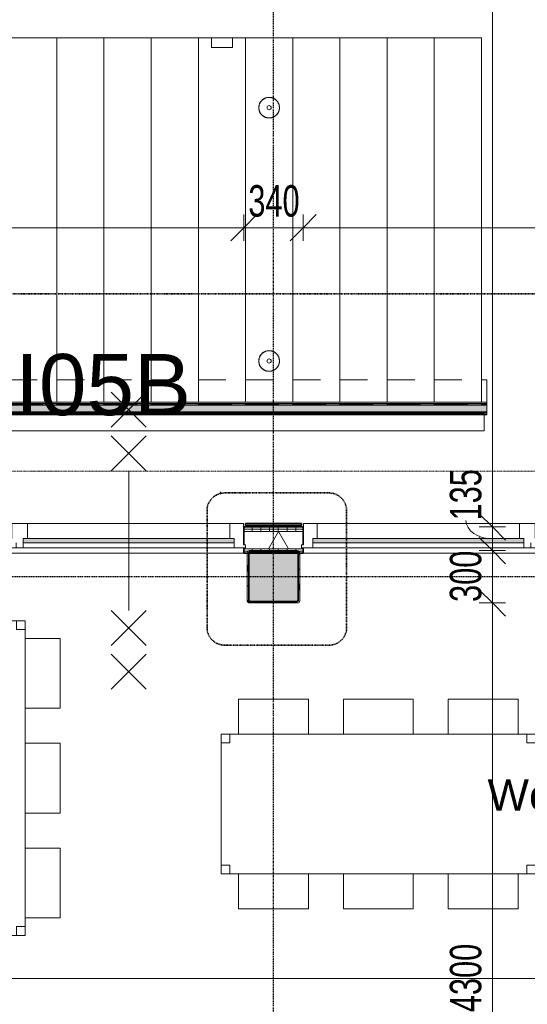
# Model space of a CAD drawing. Header units: millimetres. Extents: x -80560 to 110805, y -11020 to 52719.
# Tile 98 of 182: x 60443 to 63347, y 20153 to 25789. Entities that reach past the tile are written whole.
import ezdxf

# ---------------------------------------------------------------- set-up
doc = ezdxf.new("R2010")
doc.units = ezdxf.units.MM
for name, pattern in [('CENTER2', [20, 8, -4, 4, -4]), ('DASHDOT2', [8, 4, -2, 0, -2]), ('DASHED2', [6, 4, -2]), ('DASHED2-1', [3, 2, -1])]:
    doc.linetypes.add(name, pattern=pattern)
for name, color, linetype, lineweight in [('A-ANNO-DIMS', 211, 'Continuous', 9), ('A-ANNO-DIMS-100', 211, 'Continuous', 9), ('A-ANNO-NOTE', 131, 'Continuous', 18), ('A-ANNO-SYMB', 150, 'Continuous', 9), ('A-AREA', 32, 'DASHED2', 18), ('A-AREA-IDEN', 2, 'Continuous', 9), ('A-DETL-GENF', 92, 'Continuous', 18), ('A-DETL-MBND', 5, 'Continuous', 18), ('A-DOOR', 31, 'Continuous', 18), ('A-FLOR-HRAL', 11, 'Continuous', 18), ('A-GLAZ', 151, 'Continuous', 18), ('A-WALL', 113, 'Continuous', 35), ('A-WALL-PATT', 111, 'Continuous', 35), ('G-ANNO-SYMB', 111, 'Continuous', 9), ('I-FURN', 30, 'Continuous', 18), ('I-WALL', 2, 'Continuous', 18), ('S-COLS', 52, 'Continuous', 18), ('S-GRID', 1, 'Continuous', 9)]:
    doc.layers.add(name, color=color, linetype=linetype, lineweight=lineweight)
doc.styles.add('Arial', font='arial.ttf', dxfattribs={"height": 180})
doc.styles.add('Arial_4', font='arial.ttf', dxfattribs={"height": 350})
doc.styles.add('Arial_6', font='arial.ttf', dxfattribs={"width": 0.7, "height": 180})
doc.dimstyles.new('n3o_1_8_1', dxfattribs={"dimscale": 304.8, "dimtxt": 183.646692, "dimasz": 0.492126, "dimexe": 0.246063, "dimexo": 0.0625, "dimgap": 0.032808, "dimtad": 1, "dimdec": 0, "dimdsep": 46, "dimtxsty": 'Arial_6', "dimblk1": 'OBLIQUE', "dimblk2": 'OBLIQUE', "dimsah": 1, "dimcen": 0.09, "dimdle": 0.246063, "dimazin": 0, "dimtfac": 1, "dimtdec": 4, "dimtix": 1, "dimtmove": 1, "dimatfit": 3, "dimfxl": 0.246063, "dimfxlon": 1, "dimtvp": 1, "dimtolj": 1, "dimtzin": 0, "dimarcsym": 2})
doc.dimstyles.new('n3o_1_8_3', dxfattribs={"dimscale": 304.8, "dimtxt": 183.646692, "dimasz": 0.492126, "dimexe": 0.246063, "dimexo": 0.0625, "dimgap": 0.032808, "dimtad": 1, "dimdec": 0, "dimdsep": 46, "dimtxsty": 'Arial_6', "dimblk1": 'OBLIQUE', "dimblk2": 'OBLIQUE', "dimsah": 1, "dimcen": 0.09, "dimdle": 0.246063, "dimazin": 0, "dimtfac": 1, "dimtdec": 4, "dimtix": 1, "dimtmove": 0, "dimatfit": 3, "dimfxl": 0.246063, "dimfxlon": 1, "dimtvp": 1, "dimtolj": 1, "dimtzin": 0, "dimarcsym": 2})
pattern_1 = [(270, (62122.32, 22885), (50, 1e-13), [])]

# ---------------------------------------------------------------- blocks, each defined once
blk = doc.blocks.new('19112_SW_LeonardoCollege_R2020_rvt-1-DO_02 tweede verdieping')
at = {"layer": 'S-COLS', "lineweight": 5}
h = blk.add_hatch(dxfattribs=at)
h.set_pattern_fill('FP_164', color=256, style=0, pattern_type=2)
h.set_pattern_definition([(45, (0, 0), (-99.99975, 99.99975), []), (45, (85, 0), (-99.99975, 99.99975), []), (45, (90, 0), (-99.99975, 99.99975), []), (45, (95, 0), (-99.99975, 99.99975), []), (45, (100, 0), (-99.99975, 99.99975), []), (45, (105, 0), (-99.99975, 99.99975), []), (45, (110, 0), (-99.99975, 99.99975), []), (45, (115, 0), (-99.99975, 99.99975), [])])
h.paths.add_polyline_path([(37138, 22450), (37146.5, 22453.5), (37150, 22462), (37150, 22738), (37146.5, 22746.5), (37138, 22750), (36862, 22750), (36853.5, 22746.5), (36850, 22738), (36850, 22462), (36853.5, 22453.5), (36862, 22450), (36957.4, 22450)], flags=0)
h.paths.add_polyline_path([(37134, 22458), (36866, 22458), (36860.3, 22460.3), (36858, 22466), (36858, 22734), (36860.3, 22739.7), (36866, 22742), (37134, 22742), (37139.7, 22739.7), (37142, 22734), (37142, 22466), (37139.7, 22460.3)], flags=0)
blk.add_hatch(color=256, dxfattribs=at).paths.add_polyline_path([(36957.4, 22458), (37134, 22458), (37139.7, 22460.3), (37142, 22466), (37142, 22734), (37139.7, 22739.7), (37134, 22742), (36866, 22742), (36860.3, 22739.7), (36858, 22734), (36858, 22466), (36860.3, 22460.3), (36866, 22458)], flags=0)
at = {"layer": 'S-COLS'}
for p, q in [((36850, 22738), (36850, 22462)), ((36858, 22466), (36858, 22734)), ((37138, 22750), (36862, 22750)), ((36866, 22742), (37134, 22742)), ((37142, 22734), (37142, 22466)), ((37150, 22462), (37150, 22738)), ((36862, 22450), (37138, 22450)), ((37134, 22458), (36866, 22458))]:
    blk.add_line(p, q, dxfattribs=at)
at = {"layer": 'S-COLS', "lineweight": 35}
for p, q in [((36858, 22734), (36858, 22466)), ((37134, 22742), (36866, 22742)), ((37142, 22466), (37142, 22734)), ((36866, 22458), (37134, 22458))]:
    blk.add_line(p, q, dxfattribs=at)
at = {"layer": 'S-COLS'}
for centre, radius, start, end in [((36862, 22738), 12, 90, 180), ((36866, 22734), 8, 90, 180), ((37134, 22734), 8, 0, 90), ((37138, 22738), 12, 0, 90), ((36862, 22462), 12, 180, 270), ((36866, 22466), 8, 180, 270), ((37134, 22466), 8, 270, 0), ((37138, 22462), 12, 270, 0)]:
    blk.add_arc(centre, radius, start, end, dxfattribs=at)
at = {"layer": 'S-COLS', "lineweight": 35}
for centre, start, end in [((36866, 22734), 90, 180), ((37134, 22734), 0, 90), ((36866, 22466), 180, 270), ((37134, 22466), 270, 0)]:
    blk.add_arc(centre, 8, start, end, dxfattribs=at)
blk = doc.blocks.new('95251-Leonardo College Leiden_rvt-1-DO_02 tweede verdieping')
at = {"layer": 'A-DETL-MBND', "color": 191, "lineweight": 9}
for p, q in [((35490, 25685), (35750, 25685)), ((35750, 25685), (35760, 25685)), ((35760, 23598), (35760, 25685)), ((35760, 25685), (36020, 25685)), ((36020, 25685), (36030, 25685)), ((36030, 23598), (36030, 25685)), ((36030, 25685), (36290, 25685)), ((36290, 25685), (36300, 25685)), ((36300, 23598), (36300, 25685)), ((36300, 25685), (36560, 25685)), ((36560, 25685), (36570, 25685)), ((36570, 23598), (36570, 25685)), ((36570, 25685), (36645, 25685)), ((36645, 25685), (36765, 25685)), ((36645, 25630), (36645, 25685)), ((36765, 25685), (36830, 25685)), ((36765, 25685), (36765, 25630)), ((36830, 25685), (36840, 25685)), ((36840, 23598), (36840, 25685)), ((36840, 25685), (37100, 25685)), ((37100, 25685), (37110, 25685)), ((37110, 23598), (37110, 25685)), ((37110, 25685), (37370, 25685)), ((37370, 25685), (37380, 25685)), ((37380, 23598), (37380, 25685)), ((37380, 25685), (37640, 25685)), ((37640, 25685), (37650, 25685)), ((37650, 23598), (37650, 25685)), ((37650, 25685), (37910, 25685)), ((37910, 25685), (37920, 25685)), ((37920, 23598), (37920, 25685)), ((37920, 25685), (38180, 25685)), ((38180, 25685), (38190, 25685)), ((38190, 23598), (38190, 25685)), ((36765, 25630), (36645, 25630)), ((35760, 23584), (35760, 23590.3)), ((36030, 23584), (36030, 23590.3)), ((36300, 23584), (36300, 23590.3)), ((36570, 23584), (36570, 23590.3)), ((36840, 23584), (36840, 23590.3)), ((37110, 23584), (37110, 23590.3)), ((37380, 23584), (37380, 23590.3)), ((37650, 23584), (37650, 23590.3)), ((37920, 23584.3), (37920, 23590.3)), ((38190, 23584.5), (38190, 23590.3)), ((38205, 23535), (33107, 23535)), ((35648.1, 23540.3), (35674.2, 23539.5)), ((35681.7, 23539.3), (35750, 23537.2)), ((35760, 23537.4), (35760, 23542)), ((35918.1, 23540.3), (35944.2, 23539.5)), ((35951.7, 23539.3), (36020, 23537.2)), ((36030, 23537.4), (36030, 23542)), ((36188.1, 23540.3), (36214.2, 23539.5)), ((36221.7, 23539.3), (36290, 23537.2)), ((36300, 23537.4), (36300, 23542)), ((36458.1, 23540.3), (36484.2, 23539.5)), ((36491.7, 23539.3), (36560, 23537.2)), ((36570, 23537.4), (36570, 23542)), ((36728.1, 23540.3), (36754.2, 23539.5)), ((36761.7, 23539.3), (36830, 23537.2)), ((36840, 23537.4), (36840, 23542)), ((36998.1, 23540.3), (37024.2, 23539.5)), ((37031.7, 23539.3), (37100, 23537.2)), ((37110, 23537.4), (37110, 23542)), ((37268.1, 23540.3), (37294.2, 23539.5)), ((37301.7, 23539.3), (37370, 23537.2)), ((37380, 23537.4), (37380, 23542)), ((37538.1, 23540.3), (37564.2, 23539.5)), ((37571.7, 23539.3), (37640, 23537.2)), ((37650, 23537.4), (37650, 23542)), ((37808.1, 23540.3), (37834.2, 23539.5)), ((37841.7, 23539.3), (37910, 23537.2)), ((37920, 23537.4), (37920, 23541.7)), ((38078.1, 23540.3), (38104.2, 23539.5)), ((38111.7, 23539.3), (38142.8, 23538.3)), ((38142.8, 23538.3), (38205, 23535)), ((38190, 23535.8), (38190, 23541.5)), ((38205, 23533.5), (38205, 23535)), ((38205, 23435), (38205, 23528)), ((38205, 23435), (33107, 23435))]:
    blk.add_line(p, q, dxfattribs=at)
at = {"layer": 'A-DETL-MBND', "color": 191, "lineweight": 9, "flags": 128}
for points in [[(36975, 25344), (36972.6, 25344), (36970.3, 25343.8), (36967.9, 25343.6), (36965.6, 25343.2), (36963.3, 25342.8), (36961, 25342.3), (36958.7, 25341.7), (36956.4, 25341), (36954.2, 25340.2), (36952, 25339.3), (36949.9, 25338.4), (36947.8, 25337.3), (36945.7, 25336.2), (36943.7, 25335), (36941.7, 25333.7), (36939.8, 25332.3), (36937.9, 25330.9), (36936.1, 25329.4), (36934.4, 25327.8), (36932.7, 25326.1), (36931.1, 25324.4), (36929.5, 25322.6), (36928.1, 25320.7), (36926.7, 25318.8), (36925.4, 25316.9), (36924.1, 25314.9), (36923, 25312.8), (36921.9, 25310.7), (36920.9, 25308.6), (36920, 25306.4), (36919.2, 25304.2), (36918.5, 25301.9), (36917.8, 25299.6), (36917.3, 25297.3), (36916.9, 25295), (36916.5, 25292.7), (36916.2, 25290.3), (36916.1, 25288), (36916, 25285.6), (36916, 25283.3), (36916.1, 25280.9), (36916.4, 25278.6), (36916.7, 25276.2), (36917.1, 25273.9), (36917.5, 25271.6), (36918.1, 25269.3), (36918.8, 25267), (36919.6, 25264.8), (36920.4, 25262.6), (36921.4, 25260.4), (36922.4, 25258.3), (36923.5, 25256.2), (36924.7, 25254.2), (36925.9, 25252.2), (36927.3, 25250.3), (36928.7, 25248.4), (36930.2, 25246.6), (36931.8, 25244.8), (36933.4, 25243.1), (36935.1, 25241.5), (36936.9, 25239.9), (36938.8, 25238.4), (36940.6, 25237), (36942.6, 25235.7), (36944.6, 25234.4), (36946.6, 25233.3), (36948.7, 25232.2), (36950.9, 25231.2), (36953, 25230.2), (36955.2, 25229.4), (36957.5, 25228.7), (36959.7, 25228), (36962, 25227.4), (36964.3, 25227), (36966.7, 25226.6), (36969, 25226.3), (36971.4, 25226.1), (36973.7, 25226), (36975, 25226)], [(36975, 25226), (36977.4, 25226), (36979.7, 25226.2), (36982.1, 25226.4), (36984.4, 25226.8), (36986.7, 25227.2), (36989, 25227.7), (36991.3, 25228.3), (36993.6, 25229), (36995.8, 25229.8), (36998, 25230.7), (37000.1, 25231.6), (37002.2, 25232.7), (37004.3, 25233.8), (37006.3, 25235), (37008.3, 25236.3), (37010.2, 25237.7), (37012.1, 25239.1), (37013.9, 25240.6), (37015.6, 25242.2), (37017.3, 25243.9), (37018.9, 25245.6), (37020.5, 25247.4), (37021.9, 25249.3), (37023.3, 25251.2), (37024.6, 25253.1), (37025.9, 25255.1), (37027, 25257.2), (37028.1, 25259.3), (37029.1, 25261.4), (37030, 25263.6), (37030.8, 25265.8), (37031.5, 25268.1), (37032.2, 25270.4), (37032.7, 25272.7), (37033.1, 25275), (37033.5, 25277.3), (37033.8, 25279.7), (37033.9, 25282), (37034, 25284.4), (37034, 25286.7), (37033.9, 25289.1), (37033.6, 25291.4), (37033.3, 25293.8), (37032.9, 25296.1), (37032.5, 25298.4), (37031.9, 25300.7), (37031.2, 25303), (37030.4, 25305.2), (37029.6, 25307.4), (37028.6, 25309.6), (37027.6, 25311.7), (37026.5, 25313.8), (37025.3, 25315.8), (37024.1, 25317.8), (37022.7, 25319.7), (37021.3, 25321.6), (37019.8, 25323.4), (37018.2, 25325.2), (37016.6, 25326.9), (37014.9, 25328.5), (37013.1, 25330.1), (37011.2, 25331.6), (37009.4, 25333), (37007.4, 25334.3), (37005.4, 25335.6), (37003.4, 25336.7), (37001.3, 25337.8), (36999.1, 25338.8), (36997, 25339.8), (36994.8, 25340.6), (36992.5, 25341.3), (36990.3, 25342), (36988, 25342.6), (36985.7, 25343), (36983.3, 25343.4), (36981, 25343.7), (36978.6, 25343.9), (36976.3, 25344), (36975, 25344)], [(36975, 23894), (36972.6, 23894), (36970.3, 23893.8), (36967.9, 23893.6), (36965.6, 23893.2), (36963.3, 23892.8), (36961, 23892.3), (36958.7, 23891.7), (36956.4, 23891), (36954.2, 23890.2), (36952, 23889.3), (36949.9, 23888.4), (36947.8, 23887.3), (36945.7, 23886.2), (36943.7, 23885), (36941.7, 23883.7), (36939.8, 23882.3), (36937.9, 23880.9), (36936.1, 23879.4), (36934.4, 23877.8), (36932.7, 23876.1), (36931.1, 23874.4), (36929.5, 23872.6), (36928.1, 23870.7), (36926.7, 23868.8), (36925.4, 23866.9), (36924.1, 23864.9), (36923, 23862.8), (36921.9, 23860.7), (36920.9, 23858.6), (36920, 23856.4), (36919.2, 23854.2), (36918.5, 23851.9), (36917.8, 23849.6), (36917.3, 23847.3), (36916.9, 23845), (36916.5, 23842.7), (36916.2, 23840.3), (36916.1, 23838), (36916, 23835.6), (36916, 23833.3), (36916.1, 23830.9), (36916.4, 23828.6), (36916.7, 23826.2), (36917.1, 23823.9), (36917.5, 23821.6), (36918.1, 23819.3), (36918.8, 23817), (36919.6, 23814.8), (36920.4, 23812.6), (36921.4, 23810.4), (36922.4, 23808.3), (36923.5, 23806.2), (36924.7, 23804.2), (36925.9, 23802.2), (36927.3, 23800.3), (36928.7, 23798.4), (36930.2, 23796.6), (36931.8, 23794.8), (36933.4, 23793.1), (36935.1, 23791.5), (36936.9, 23789.9), (36938.8, 23788.4), (36940.6, 23787), (36942.6, 23785.7), (36944.6, 23784.4), (36946.6, 23783.3), (36948.7, 23782.2), (36950.9, 23781.2), (36953, 23780.2), (36955.2, 23779.4), (36957.5, 23778.7), (36959.7, 23778), (36962, 23777.4), (36964.3, 23777), (36966.7, 23776.6), (36969, 23776.3), (36971.4, 23776.1), (36973.7, 23776), (36975, 23776)], [(36975, 23776), (36977.4, 23776), (36979.7, 23776.2), (36982.1, 23776.4), (36984.4, 23776.8), (36986.7, 23777.2), (36989, 23777.7), (36991.3, 23778.3), (36993.6, 23779), (36995.8, 23779.8), (36998, 23780.7), (37000.1, 23781.6), (37002.2, 23782.7), (37004.3, 23783.8), (37006.3, 23785), (37008.3, 23786.3), (37010.2, 23787.7), (37012.1, 23789.1), (37013.9, 23790.6), (37015.6, 23792.2), (37017.3, 23793.9), (37018.9, 23795.6), (37020.5, 23797.4), (37021.9, 23799.3), (37023.3, 23801.2), (37024.6, 23803.1), (37025.9, 23805.1), (37027, 23807.2), (37028.1, 23809.3), (37029.1, 23811.4), (37030, 23813.6), (37030.8, 23815.8), (37031.5, 23818.1), (37032.2, 23820.4), (37032.7, 23822.7), (37033.1, 23825), (37033.5, 23827.3), (37033.8, 23829.7), (37033.9, 23832), (37034, 23834.4), (37034, 23836.7), (37033.9, 23839.1), (37033.6, 23841.4), (37033.3, 23843.8), (37032.9, 23846.1), (37032.5, 23848.4), (37031.9, 23850.7), (37031.2, 23853), (37030.4, 23855.2), (37029.6, 23857.4), (37028.6, 23859.6), (37027.6, 23861.7), (37026.5, 23863.8), (37025.3, 23865.8), (37024.1, 23867.8), (37022.7, 23869.7), (37021.3, 23871.6), (37019.8, 23873.4), (37018.2, 23875.2), (37016.6, 23876.9), (37014.9, 23878.5), (37013.1, 23880.1), (37011.2, 23881.6), (37009.4, 23883), (37007.4, 23884.3), (37005.4, 23885.6), (37003.4, 23886.7), (37001.3, 23887.8), (36999.1, 23888.8), (36997, 23889.8), (36994.8, 23890.6), (36992.5, 23891.3), (36990.3, 23892), (36988, 23892.6), (36985.7, 23893), (36983.3, 23893.4), (36981, 23893.7), (36978.6, 23893.9), (36976.3, 23894), (36975, 23894)], [(35750, 23537.2), (35752.2, 23537.2), (35754.3, 23537.2), (35756.2, 23537.1), (35757.8, 23537.2), (35759, 23537.2), (35759.7, 23537.3), (35760, 23537.4)], [(36020, 23537.2), (36022.2, 23537.2), (36024.3, 23537.2), (36026.2, 23537.1), (36027.8, 23537.2), (36029, 23537.2), (36029.7, 23537.3), (36030, 23537.4)], [(36290, 23537.2), (36292.2, 23537.2), (36294.3, 23537.2), (36296.2, 23537.1), (36297.8, 23537.2), (36299, 23537.2), (36299.7, 23537.3), (36300, 23537.4)], [(36560, 23537.2), (36562.2, 23537.2), (36564.3, 23537.2), (36566.2, 23537.1), (36567.8, 23537.2), (36569, 23537.2), (36569.7, 23537.3), (36570, 23537.4)], [(36830, 23537.2), (36832.2, 23537.2), (36834.3, 23537.2), (36836.2, 23537.1), (36837.8, 23537.2), (36839, 23537.2), (36839.7, 23537.3), (36840, 23537.4)], [(37100, 23537.2), (37102.2, 23537.2), (37104.3, 23537.2), (37106.2, 23537.1), (37107.8, 23537.2), (37109, 23537.2), (37109.7, 23537.3), (37110, 23537.4)], [(37370, 23537.2), (37372.2, 23537.2), (37374.3, 23537.2), (37376.2, 23537.1), (37377.8, 23537.2), (37379, 23537.2), (37379.7, 23537.3), (37380, 23537.4)], [(37640, 23537.2), (37642.2, 23537.2), (37644.3, 23537.2), (37646.2, 23537.1), (37647.8, 23537.2), (37649, 23537.2), (37649.7, 23537.3), (37650, 23537.4)], [(37910, 23537.2), (37912.2, 23537.2), (37914.3, 23537.2), (37916.2, 23537.1), (37917.8, 23537.2), (37919, 23537.2), (37919.7, 23537.3), (37920, 23537.4)]]:
    blk.add_lwpolyline(points, dxfattribs=at)
at = {"layer": 'A-DETL-MBND', "color": 191, "lineweight": 9}
for centre, radius, start, end in [((36975, 25285), 59, 90, 270), ((36975, 25285), 59, 270, 90), ((36975, 25285), 12, 90, 270), ((36975, 25285), 12, 270, 90), ((36975, 23835), 59, 90, 270), ((36975, 23835), 12, 90, 270), ((36975, 23835), 59, 270, 90), ((36975, 23835), 12, 270, 90)]:
    blk.add_arc(centre, radius, start, end, dxfattribs=at)
blk = doc.blocks.new('70_EHA_GEN_Aula tables - 6 chairs-30219602-DO_02 tweede verdieping')
at = {"layer": 'I-FURN'}
for p, q in [((-800, 600), (-400, 600)), ((-800, 400), (-800, 600)), ((-400, 600), (-400, 400)), ((-200, 600), (200, 600)), ((-200, 400), (-200, 600)), ((200, 600), (200, 400)), ((400, 600), (800, 600)), ((400, 400), (400, 600)), ((800, 600), (800, 400)), ((-850, 400), (-900, 400)), ((-900, 400), (-900, 350)), ((-900, 350), (-900, 400)), ((-900, 400), (-850, 400)), ((900, 400), (-900, 400)), ((-900, 400), (-900, -400)), ((-900, -400), (-900, 400)), ((-900, 400), (900, 400)), ((-850, 350), (-850, 400)), ((-850, 400), (-850, 350)), ((900, 400), (850, 400)), ((850, 400), (850, 350)), ((850, 350), (850, 400)), ((850, 400), (900, 400)), ((900, 350), (900, 400)), ((900, 400), (900, 350)), ((900, -400), (900, 400)), ((900, 400), (900, -400)), ((-900, 350), (-850, 350)), ((-850, 350), (-900, 350)), ((850, 350), (900, 350)), ((900, 350), (850, 350)), ((-850, -350), (-900, -350)), ((-900, -350), (-900, -400)), ((-900, -400), (-900, -350)), ((-900, -350), (-850, -350)), ((-850, -400), (-850, -350)), ((-850, -350), (-850, -400)), ((900, -350), (850, -350)), ((850, -350), (850, -400)), ((850, -400), (850, -350)), ((850, -350), (900, -350)), ((900, -400), (900, -350)), ((900, -350), (900, -400)), ((-900, -400), (-850, -400)), ((-850, -400), (-900, -400)), ((-900, -400), (900, -400)), ((900, -400), (-900, -400)), ((-800, -400), (-800, -600)), ((-400, -600), (-400, -400)), ((-200, -400), (-200, -600)), ((200, -600), (200, -400)), ((400, -600), (400, -400)), ((800, -400), (800, -600)), ((850, -400), (900, -400)), ((900, -400), (850, -400)), ((-800, -600), (-400, -600)), ((-200, -600), (200, -600)), ((800, -600), (400, -600))]:
    blk.add_line(p, q, dxfattribs=at)
blk = doc.blocks.new('Railing - Railing-30402154-DO_02 tweede verdieping')
at = {"layer": 'A-DETL-MBND'}
for points in [[(33105, 23543.5), (33385.2, 23543.5), (33385.2, 23582.5), (33105, 23582.5)], [(35782.7, 23543.5), (38220, 23543.5), (38220, 23582.5), (33385.2, 23582.5), (33385.2, 23543.5), (35489.1, 23543.5)]]:
    blk.add_hatch(color=256, dxfattribs=at).paths.add_polyline_path(points, flags=0)
for p, q in [((33059.7, 23727.5), (33095.1, 23727.5)), ((33095.1, 23598.5), (33095.1, 23727.5)), ((33095.1, 23727.5), (33218.1, 23727.5)), ((33329.7, 23727.5), (33488.1, 23727.5)), ((33599.7, 23727.5), (33758.1, 23727.5)), ((33869.7, 23727.5), (34028.1, 23727.5)), ((34139.7, 23727.5), (34298.1, 23727.5)), ((34409.7, 23727.5), (34568.1, 23727.5)), ((34679.7, 23727.5), (34838.1, 23727.5)), ((34949.7, 23727.5), (35108.1, 23727.5)), ((35219.7, 23727.5), (35378.1, 23727.5)), ((35489.7, 23727.5), (35648.1, 23727.5)), ((35759.7, 23727.5), (35918.1, 23727.5)), ((36029.7, 23727.5), (36188.1, 23727.5)), ((36299.7, 23727.5), (36458.1, 23727.5)), ((36569.7, 23727.5), (36728.1, 23727.5)), ((36839.7, 23727.5), (36998.1, 23727.5)), ((37109.7, 23727.5), (37268.1, 23727.5)), ((37379.7, 23727.5), (37538.1, 23727.5)), ((37649.7, 23727.5), (37808.1, 23727.5)), ((37919.7, 23727.5), (38078.1, 23727.5)), ((38189.7, 23727.5), (38220, 23727.5)), ((38220, 23727.5), (38220, 23598.5)), ((33127.7, 23598.5), (32840, 23598.5)), ((32840, 23598), (32840, 23598.5)), ((32840, 23592.6), (32840, 23598)), ((32840, 23592.6), (33127.8, 23592.6)), ((33089.7, 23585), (32840, 23585)), ((32840, 23584), (32840, 23585)), ((32840, 23542), (32840, 23584)), ((33060, 23586.5), (33100.7, 23586.5)), ((38220, 23585), (33089.7, 23585)), ((33090, 23542), (33090, 23584)), ((33100.7, 23586.5), (33101, 23587)), ((33100.7, 23586.5), (33251, 23586.5)), ((33102, 23587.8), (33125.1, 23592.6)), ((33105, 23582.5), (33385.2, 23582.5)), ((33127.5, 23592.6), (38220, 23592.6)), ((38220, 23598.5), (33127.7, 23598.5)), ((33127.8, 23592.6), (33127.8, 23598)), ((33127.8, 23592.6), (38220, 23592.6)), ((33330, 23586.5), (33521, 23586.5)), ((33385.2, 23543.5), (33385.2, 23582.5)), ((33385.2, 23582.5), (38220, 23582.5)), ((33600, 23586.5), (33791, 23586.5)), ((33870, 23586.5), (34061, 23586.5)), ((34140, 23586.5), (34331, 23586.5)), ((34410, 23586.5), (34601, 23586.5)), ((34680, 23586.5), (34871, 23586.5)), ((34950, 23586.5), (35141, 23586.5)), ((35220, 23586.5), (35411, 23586.5)), ((35490, 23586.5), (35681, 23586.5)), ((35760, 23586.5), (35951, 23586.5)), ((36030, 23586.5), (36221, 23586.5)), ((36300, 23586.5), (36491, 23586.5)), ((36570, 23586.5), (36761, 23586.5)), ((36840, 23586.5), (37031, 23586.5)), ((37110, 23586.5), (37301, 23586.5)), ((37380, 23586.5), (37571, 23586.5)), ((37650, 23586.5), (37841, 23586.5)), ((37920, 23586.5), (38111, 23586.5)), ((38190, 23586.5), (38220, 23586.5)), ((38220, 23598), (38220, 23593)), ((38220, 23592.6), (38220, 23587.8)), ((38220, 23587), (38220, 23586.5)), ((38220, 23584), (38220, 23582.5)), ((38220, 23582.5), (38220, 23543.5)), ((32840, 23541), (32840, 23542)), ((32840, 23541), (33089.7, 23541)), ((32840, 23530.9), (32840, 23533.5)), ((32840, 23533.5), (33010, 23533.5)), ((32840, 23530.5), (32840, 23530.9)), ((32840, 23530.9), (33010, 23530.9)), ((32840, 23529.5), (32840, 23530.5)), ((32840, 23528.5), (32840, 23529.5)), ((32840, 23527.5), (32840, 23528.5)), ((32840, 23527.5), (33128.3, 23527.5)), ((33089.7, 23541), (38220, 23541)), ((33094.2, 23539.5), (33100.6, 23539.5)), ((33100.6, 23539.5), (33250.6, 23539.5)), ((33105, 23543.5), (33385.2, 23543.5)), ((33110, 23533.5), (33127.8, 23533.5)), ((33110, 23530.9), (33127.8, 23530.9)), ((33127.8, 23530.9), (33127.8, 23533.5)), ((33127.8, 23533.5), (38220, 23533.5)), ((33128.4, 23530.5), (33127.8, 23530.9)), ((33127.8, 23530.9), (38220, 23530.9)), ((33128.3, 23527.5), (38220, 23527.5)), ((33128.6, 23528.5), (33128.6, 23529.5)), ((33330, 23539.5), (33520.6, 23539.5)), ((33385.2, 23543.5), (38220, 23543.5)), ((33600, 23539.5), (33790.6, 23539.5)), ((33870, 23539.5), (34060.6, 23539.5)), ((34140, 23539.5), (34330.6, 23539.5)), ((34410, 23539.5), (34600.6, 23539.5)), ((34680, 23539.5), (34870.6, 23539.5)), ((34950, 23539.5), (35140.6, 23539.5)), ((35220, 23539.5), (35410.6, 23539.5)), ((35490, 23539.5), (35680.6, 23539.5)), ((35760, 23539.5), (35950.6, 23539.5)), ((36030, 23539.5), (36220.6, 23539.5)), ((36300, 23539.5), (36490.6, 23539.5)), ((36570, 23539.5), (36760.6, 23539.5)), ((36840, 23539.5), (37030.6, 23539.5)), ((37110, 23539.5), (37300.6, 23539.5)), ((37380, 23539.5), (37570.6, 23539.5)), ((37650, 23539.5), (37840.6, 23539.5)), ((37920, 23539.5), (38110.6, 23539.5)), ((38190, 23539.5), (38220, 23539.5)), ((38220, 23543.5), (38220, 23542)), ((38220, 23539.5), (38220, 23538.9)), ((38220, 23538.3), (38220, 23533.5)), ((38220, 23533.5), (38220, 23530.9)), ((38220, 23530.9), (38220, 23530.5)), ((38220, 23529.5), (38220, 23528.5))]:
    blk.add_line(p, q, dxfattribs=at)
at = {"layer": 'A-DETL-MBND', "flags": 128}
for points in [[(38220, 23598.5), (38220, 23598.5), (38220, 23598.4), (38220, 23598.4), (38220, 23598.2), (38220, 23598.1), (38220, 23598)], [(38220, 23587.8), (38220, 23587.5), (38220, 23587)], [(38220, 23586.5), (38220, 23586.5), (38220, 23586.4), (38220, 23586.2), (38220, 23586), (38220, 23585.8), (38220, 23585.5)], [(38220, 23585), (38220, 23585), (38220, 23584.9), (38220, 23584.7), (38220, 23584.5), (38220, 23584.3), (38220, 23584)], [(38220, 23542), (38220, 23541.7), (38220, 23541.5), (38220, 23541.3), (38220, 23541.1), (38220, 23541), (38220, 23541)], [(38220, 23540.5), (38220, 23540.2), (38220, 23540), (38220, 23539.8), (38220, 23539.6), (38220, 23539.5), (38220, 23539.5)], [(38220, 23538.9), (38220, 23538.5), (38220, 23538.3)], [(38220, 23530.5), (38220, 23530.4), (38220, 23530.2), (38220, 23530), (38220, 23529.8), (38220, 23529.5)], [(38220, 23528.5), (38220, 23528.2), (38220, 23528), (38220, 23527.8), (38220, 23527.6), (38220, 23527.5), (38220, 23527.5)]]:
    blk.add_lwpolyline(points, dxfattribs=at)
at = {"layer": 'A-DETL-MBND'}
for points, knots in [([(33090, 23584), (33090, 23584.2), (33090, 23584.4), (33089.9, 23584.7), (33089.9, 23584.9), (33089.8, 23585), (33089.7, 23585), (33089.7, 23585)], [0, 0, 0, 0, 0.333333, 0.5, 0.666667, 0.833333, 1, 1, 1, 1]), ([(33095.1, 23585.5), (33095.1, 23585.7), (33095.2, 23585.9), (33095.2, 23586.2), (33095.3, 23586.4), (33095.4, 23586.5), (33095.4, 23586.5), (33095.4, 23586.5)], [0, 0, 0, 0, 0.333333, 0.5, 0.666667, 0.833333, 1, 1, 1, 1]), ([(33089.7, 23541), (33089.7, 23541), (33089.8, 23541), (33089.9, 23541.1), (33089.9, 23541.3), (33090, 23541.6), (33090, 23541.8), (33090, 23542)], [0, 0, 0, 0, 0.166667, 0.333333, 0.5, 0.666667, 1, 1, 1, 1]), ([(33128.3, 23527.5), (33128.3, 23527.5), (33128.4, 23527.5), (33128.5, 23527.6), (33128.5, 23527.8), (33128.6, 23528.1), (33128.6, 23528.3), (33128.6, 23528.5)], [0, 0, 0, 0, 0.166667, 0.333333, 0.5, 0.666667, 1, 1, 1, 1]), ([(33128.6, 23529.5), (33128.6, 23529.7), (33128.6, 23529.9), (33128.5, 23530.2), (33128.5, 23530.3), (33128.4, 23530.4), (33128.4, 23530.5)], [0, 0, 0, 0, 0.4, 0.55, 0.7, 1, 1, 1, 1])]:
    blk.add_open_spline(points, degree=3, knots=knots, dxfattribs=at)
for points in [[(33101, 23587), (33101.2, 23587.2), (33101.5, 23587.6), (33101.8, 23587.8), (33102, 23587.8)], [(33127.8, 23598), (33127.8, 23598.1), (33127.8, 23598.3), (33127.8, 23598.5), (33127.7, 23598.5), (33127.7, 23598.5)], [(33095.2, 23540.2), (33095.2, 23540.3), (33095.1, 23540.4), (33095.1, 23540.5)]]:
    blk.add_open_spline(points, degree=3, dxfattribs=at)
blk = doc.blocks.new('32_n3o_raam_h1xb4 - 90x139_25_M_1740x5080-33465252-DO_02 tweede verdieping')
at = {"layer": 'A-GLAZ'}
for p, q in [((-2540, 45), (-2540, 28)), ((-2475, 45), (-2540, 45)), ((-2540, 28), (-2528, 28)), ((-2528, 28), (-2528, -94)), ((-2475, 15), (-2475, 45)), ((-2475, 45), (-1268, 45)), ((-1228, 45), (-1268, 45)), ((-1268, 45), (-1268, 15)), ((-1228, 15), (-1228, 45)), ((-1228, 45), (-20, 45)), ((20, 45), (-20, 45)), ((-20, 45), (-20, 15)), ((20, 15), (20, 45)), ((20, 45), (1228, 45)), ((1268, 45), (1228, 45)), ((1228, 45), (1228, 15)), ((1268, 15), (1268, 45)), ((1268, 45), (2475, 45)), ((2540, 45), (2475, 45)), ((2475, 45), (2475, 15)), ((2528, -94), (2528, 28)), ((2528, 28), (2540, 28)), ((2540, 28), (2540, 45)), ((-2450, -94), (-2450, -9)), ((-1293, -9), (-1293, -94)), ((-1203, -94), (-1203, -9)), ((-45, -9), (-45, -94)), ((45, -94), (45, -9)), ((1203, -9), (1203, -94)), ((1293, -94), (1293, -9)), ((2450, -9), (2450, -94)), ((-2528, -94), (-2450, -94)), ((-1293, -94), (-2450, -94)), ((-1293, -94), (-1203, -94)), ((-45, -94), (-1203, -94)), ((-45, -94), (45, -94)), ((1203, -94), (45, -94)), ((1203, -94), (1293, -94)), ((2450, -94), (1293, -94)), ((2450, -94), (2528, -94))]:
    blk.add_line(p, q, dxfattribs=at)
blk = doc.blocks.new('30_n3o_raam_vast - 24mm_60min-33018458-DO_02 tweede verdieping')
at = {"layer": 'A-DOOR'}
blk.add_hatch(color=256, dxfattribs=at).paths.add_polyline_path([(-1021, 24), (-1207, 24), (-1207, 0), (0, 0), (0, 24), (-433.7, 24)], flags=0)
for p, q in [((0, 24), (-1207, 24)), ((-1207, 24), (-1207, 0)), ((-1207, 0), (0, 0)), ((0, 0), (0, 24))]:
    blk.add_line(p, q, dxfattribs=at)
blk = doc.blocks.new('01_n3o_symbool_lijn_met_tekst - brandwerend_B60-33466557-DO_02 tweede verdieping')
at = {"layer": 'A-DETL-GENF', "color": 3, "linetype": 'DASHDOT2'}
blk.add_line((0, 0), (24492.5, 0), dxfattribs=at)
blk = doc.blocks.new('DIMBLOCK374-DO_02 tweede verdieping')
at = {"layer": 'A-ANNO-DIMS-100'}
for p, q in [((63147.3, 34915), (63072.3, 34990)), ((63222.3, 34915), (63072.3, 34915)), ((63147.3, 34915), (63147.3, 22885)), ((63147.3, 34915), (63222.3, 34840)), ((63147.3, 34915), (63222.3, 34915)), ((63147.3, 22885), (63072.3, 22960)), ((63222.3, 22885), (63072.3, 22885)), ((63147.3, 22885), (63222.3, 22810)), ((63147.3, 22885), (63222.3, 22885))]:
    blk.add_line(p, q, dxfattribs=at)
at = {"layer": 'A-ANNO-DIMS-100', "color": 0, "insert": (62903.7, 28659.8), "char_height": 180, "width": 576.368, "attachment_point": 1, "rotation": 90, "line_spacing_factor": 0.941778, "style": 'Arial_6'}
blk.add_mtext('12030', dxfattribs=at)
blk = doc.blocks.new('_Oblique')
at = {"color": 0, "linetype": 'ByBlock', "lineweight": -2}
blk.add_line((-0.5, -0.5), (0.5, 0.5), dxfattribs=at)
blk = doc.blocks.new('DIMBLOCK375-DO_02 tweede verdieping')
at = {"layer": 'A-ANNO-DIMS-100'}
for p, q in [((63147.3, 22885), (63072.3, 22960)), ((63222.3, 22885), (63072.3, 22885)), ((63147.3, 22885), (63147.3, 22750)), ((63147.3, 22885), (63222.3, 22810)), ((63147.3, 22885), (63222.3, 22885)), ((63147.3, 22750), (63072.3, 22825)), ((63072.3, 22750), (63222.3, 22750)), ((63147.3, 22750), (63072.3, 22750)), ((63147.3, 22750), (63222.3, 22675))]:
    blk.add_line(p, q, dxfattribs=at)
blk.add_ellipse((63147.3, 22922.4), major_axis=(151.3, 0), ratio=0.693347, start_param=3.141593, end_param=4.712389, dxfattribs=at)
at = {"layer": 'A-ANNO-DIMS-100', "color": 0, "insert": (62903.7, 22922.4), "char_height": 180, "width": 345.821, "attachment_point": 1, "rotation": 90, "line_spacing_factor": 0.941778, "style": 'Arial_6'}
blk.add_mtext('135', dxfattribs=at)
blk = doc.blocks.new('DIMBLOCK376-DO_02 tweede verdieping')
at = {"layer": 'A-ANNO-DIMS-100'}
for p, q in [((63147.3, 22750), (63072.3, 22825)), ((63072.3, 22750), (63222.3, 22750)), ((63147.3, 22750), (63072.3, 22750)), ((63147.3, 22750), (63147.3, 22450)), ((63147.3, 22750), (63222.3, 22675)), ((63147.3, 22450), (63072.3, 22525)), ((63072.3, 22450), (63222.3, 22450)), ((63147.3, 22450), (63072.3, 22450)), ((63147.3, 22450), (63222.3, 22375))]:
    blk.add_line(p, q, dxfattribs=at)
at = {"layer": 'A-ANNO-DIMS-100', "color": 0, "insert": (62903.7, 22455.9), "char_height": 180, "width": 345.821, "attachment_point": 1, "rotation": 90, "line_spacing_factor": 0.941778, "style": 'Arial_6'}
blk.add_mtext('300', dxfattribs=at)
blk = doc.blocks.new('DIMBLOCK377-DO_02 tweede verdieping')
at = {"layer": 'A-ANNO-DIMS-100'}
for p, q in [((63147.3, 22450), (63072.3, 22525)), ((63072.3, 22450), (63222.3, 22450)), ((63147.3, 22450), (63072.3, 22450)), ((63147.3, 22450), (63147.3, 18150)), ((63147.3, 22450), (63222.3, 22375)), ((63147.3, 18150), (63072.3, 18225)), ((63222.3, 18150), (63072.3, 18150)), ((63147.3, 18150), (63222.3, 18075)), ((63147.3, 18150), (63222.3, 18150))]:
    blk.add_line(p, q, dxfattribs=at)
at = {"layer": 'A-ANNO-DIMS-100', "color": 0, "insert": (62903.7, 20107.9), "char_height": 180, "width": 461.094, "attachment_point": 1, "rotation": 90, "line_spacing_factor": 0.941778, "style": 'Arial_6'}
blk.add_mtext('4300', dxfattribs=at)
blk = doc.blocks.new('DIMBLOCK601-DO_02 tweede verdieping')
at = {"layer": 'A-ANNO-DIMS-100'}
for p, q in [((56664.8, 24597.9), (56739.8, 24672.9)), ((56664.8, 24522.9), (56664.8, 24672.9)), ((61724.8, 24597.9), (61799.8, 24672.9)), ((61724.8, 24522.9), (61724.8, 24672.9)), ((56664.8, 24597.9), (56589.8, 24522.9)), ((56664.8, 24597.9), (61724.8, 24597.9)), ((56664.8, 24597.9), (56664.8, 24522.9)), ((61724.8, 24597.9), (61649.8, 24522.9)), ((61724.8, 24597.9), (61724.8, 24522.9))]:
    blk.add_line(p, q, dxfattribs=at)
at = {"layer": 'A-ANNO-DIMS-100', "color": 0, "insert": (59002.7, 24841.6), "char_height": 180, "width": 461.094, "attachment_point": 1, "line_spacing_factor": 0.941778, "style": 'Arial_6'}
blk.add_mtext('5060', dxfattribs=at)
blk = doc.blocks.new('DIMBLOCK602-DO_02 tweede verdieping')
at = {"layer": 'A-ANNO-DIMS-100'}
for p, q in [((61724.8, 24597.9), (61799.8, 24672.9)), ((61724.8, 24522.9), (61724.8, 24672.9)), ((62064.8, 24597.9), (62139.8, 24672.9)), ((62064.8, 24522.9), (62064.8, 24672.9)), ((61724.8, 24597.9), (61649.8, 24522.9)), ((61724.8, 24597.9), (62064.8, 24597.9)), ((61724.8, 24597.9), (61724.8, 24522.9)), ((62064.8, 24597.9), (61989.8, 24522.9)), ((62064.8, 24597.9), (62064.8, 24522.9))]:
    blk.add_line(p, q, dxfattribs=at)
at = {"layer": 'A-ANNO-DIMS-100', "color": 0, "insert": (61750.7, 24841.6), "char_height": 180, "width": 345.821, "attachment_point": 1, "line_spacing_factor": 0.941778, "style": 'Arial_6'}
blk.add_mtext('340', dxfattribs=at)
blk = doc.blocks.new('DIMBLOCK603-DO_02 tweede verdieping')
at = {"layer": 'A-ANNO-DIMS-100'}
for p, q in [((62064.8, 24597.9), (62139.8, 24672.9)), ((62064.8, 24522.9), (62064.8, 24672.9)), ((67124.8, 24597.9), (67199.8, 24672.9)), ((67124.8, 24522.9), (67124.8, 24672.9)), ((62064.8, 24597.9), (61989.8, 24522.9)), ((62064.8, 24597.9), (67124.8, 24597.9)), ((62064.8, 24597.9), (62064.8, 24522.9)), ((67124.8, 24597.9), (67049.8, 24522.9)), ((67124.8, 24597.9), (67124.8, 24522.9))]:
    blk.add_line(p, q, dxfattribs=at)
at = {"layer": 'A-ANNO-DIMS-100', "color": 0, "insert": (64402.7, 24841.6), "char_height": 180, "width": 461.094, "attachment_point": 1, "line_spacing_factor": 0.941778, "style": 'Arial_6'}
blk.add_mtext('5060', dxfattribs=at)

msp = doc.modelspace()

# ---------------------------------------------------------------- hatches: boundary and pattern name
at = {"layer": 'A-WALL-PATT', "lineweight": 18}
h = msp.add_hatch(dxfattribs=at)
h.set_pattern_fill('FP_181', color=256, angle=-270, style=0, pattern_type=2)
h.set_pattern_definition(pattern_1)
h.paths.add_polyline_path([(68834.8, 22872.5), (68834.8, 22885), (67124.8, 22885), (67124.8, 22872.5), (68606.7, 22872.5)], flags=0)
h.paths.add_polyline_path([(62064.8, 22872.5), (62064.8, 22885), (61724.8, 22885), (61724.8, 22872.5), (61852.3, 22872.5)], flags=0)
h.paths.add_polyline_path([(56272.5, 22872.5), (56664.8, 22872.5), (56664.8, 22885), (55409.8, 22885), (55409.8, 22872.5), (55978.8, 22872.5)], flags=0)
h = msp.add_hatch(dxfattribs=at)
h.set_pattern_fill('FP_181', color=256, angle=-270, style=0, pattern_type=2)
h.set_pattern_definition(pattern_1)
h.paths.add_polyline_path([(68834.8, 22860), (68847.3, 22860), (68847.3, 22872.5), (67124.8, 22872.5), (67124.8, 22860), (68606.7, 22860)], flags=0)
h.paths.add_polyline_path([(61724.8, 22860), (62064.8, 22860), (62064.8, 22872.5), (61724.8, 22872.5)], flags=0)
h.paths.add_polyline_path([(56566.2, 22860), (56664.8, 22860), (56664.8, 22872.5), (55409.8, 22872.5), (55409.8, 22860), (56272.5, 22860)], flags=0)
h = msp.add_hatch(dxfattribs=at)
h.set_pattern_fill('FP_2', color=256, style=0, pattern_type=2)
h.set_pattern_definition([(60, (24894.82, 0), (-274.963, 158.75), []), (120, (24894.82, 0), (-274.963, -158.75), [])])
h.paths.add_polyline_path([(68606.7, 22760), (68859.8, 22760), (68859.8, 22860), (67124.8, 22860), (67124.8, 22782), (67134.8, 22782), (67134.8, 22765), (67124.8, 22765), (67124.8, 22760), (68313, 22760)], flags=0)
h.paths.add_polyline_path([(62064.8, 22760), (62064.8, 22765), (62054.8, 22765), (62054.8, 22782), (62064.8, 22782), (62064.8, 22860), (61724.8, 22860), (61724.8, 22782), (61734.8, 22782), (61734.8, 22765), (61724.8, 22765), (61724.8, 22760), (62054.8, 22760)], flags=0)
h.paths.add_polyline_path([(56664.8, 22760), (56664.8, 22765), (56654.8, 22765), (56654.8, 22782), (56664.8, 22782), (56664.8, 22860), (55409.8, 22860), (55409.8, 22760), (56566.2, 22760)], flags=0)
h = msp.add_hatch(dxfattribs=at)
h.set_pattern_fill('FP_181', color=256, angle=-270, style=0, pattern_type=2)
h.set_pattern_definition(pattern_1)
h.paths.add_polyline_path([(68834.8, 22747.5), (68959.8, 22747.5), (68959.8, 22760), (67124.8, 22760), (67124.8, 22747.5), (68606.7, 22747.5)], flags=0)
h.paths.add_polyline_path([(62064.8, 22747.5), (62064.8, 22760), (61724.8, 22760), (61724.8, 22747.5), (61852.3, 22747.5)], flags=0)
h.paths.add_polyline_path([(56664.8, 22747.5), (56664.8, 22760), (55409.8, 22760), (55409.8, 22747.5), (56566.2, 22747.5)], flags=0)
h = msp.add_hatch(dxfattribs=at)
h.set_pattern_fill('FP_181', color=256, angle=-270, style=0, pattern_type=2)
h.set_pattern_definition(pattern_1)
h.paths.add_polyline_path([(68313, 22735), (68972.3, 22735), (68972.3, 22747.5), (67124.8, 22747.5), (67124.8, 22735), (67725.7, 22735)], flags=0)
h.paths.add_polyline_path([(61724.8, 22735), (62064.8, 22735), (62064.8, 22747.5), (61724.8, 22747.5)], flags=0)
h.paths.add_polyline_path([(56664.8, 22735), (56664.8, 22747.5), (55409.8, 22747.5), (55409.8, 22735), (56566.2, 22735)], flags=0)

# ---------------------------------------------------------------- linework, layer by layer
at = {"layer": 'A-ANNO-NOTE', "lineweight": 9}
for p, q in [((61166.3, 23657), (60966.3, 23457)), ((60966.3, 23657), (61166.3, 23457)), ((61166.3, 23407), (60966.3, 23207)), ((60966.3, 23407), (61166.3, 23207)), ((61066.3, 23207), (61066.3, 22407)), ((61166.3, 22207), (60966.3, 22407)), ((60966.3, 22207), (61166.3, 22407)), ((61166.3, 21957), (60966.3, 22157)), ((60966.3, 21957), (61166.3, 22157))]:
    msp.add_line(p, q, dxfattribs=at)
at = {"layer": 'A-ANNO-SYMB', "color": 160}
msp.add_line((61593.5, 23077.3), (61591.5, 23086.6), dxfattribs=at)
at = {"layer": 'A-ANNO-SYMB', "color": 180, "linetype": 'DASHDOT2', "lineweight": 35}
for p, q in [((62213.3, 23079.6), (61614.6, 23079.6)), ((61514.6, 22979.6), (61514.6, 22308.8)), ((62313.3, 22308.8), (62313.3, 22979.6)), ((61614.6, 22208.8), (62213.3, 22208.8))]:
    msp.add_line(p, q, dxfattribs=at)
for centre, start, end in [((61614.6, 22979.6), 90, 180), ((62213.3, 22979.6), 0, 90), ((61614.6, 22308.8), 180, 270), ((62213.3, 22308.8), 270, 0)]:
    msp.add_arc(centre, 100, start, end, dxfattribs=at)
at = {"layer": 'A-AREA', "linetype": 'DASHED2-1'}
msp.add_line((68407.3, 20300), (55524.8, 20300), dxfattribs=at)
at = {"layer": 'A-WALL', "lineweight": 18}
for p, q in [((62064.8, 22872.5), (61724.8, 22872.5)), ((62064.8, 22860), (61724.8, 22860)), ((62064.8, 22760), (61724.8, 22760)), ((62064.8, 22747.5), (61724.8, 22747.5))]:
    msp.add_line(p, q, dxfattribs=at)
at = {"layer": 'G-ANNO-SYMB', "linetype": 'DASHDOT2', "lineweight": 35}
msp.add_line((34037.3, 24220.1), (90414.6, 24220.1), dxfattribs=at)
at = {"layer": 'I-WALL'}
for p, q in [((61722.8, 22885), (61724.8, 22885)), ((62064.8, 22885), (62066.8, 22885)), ((61724.8, 22735), (56664.8, 22735)), ((67124.8, 22735), (62064.8, 22735))]:
    msp.add_line(p, q, dxfattribs=at)
at = {"layer": 'I-WALL', "lineweight": 35}
for p, q in [((62064.8, 22885), (61724.8, 22885)), ((61724.8, 22885), (61724.8, 22782)), ((62054.8, 22904), (61734.8, 22904)), ((61734.8, 22904), (61734.8, 22894)), ((61734.8, 22894), (62054.8, 22894)), ((62054.8, 22894), (62054.8, 22904)), ((62064.8, 22782), (62064.8, 22885)), ((61724.8, 22765), (61724.8, 22735)), ((61724.8, 22735), (62064.8, 22735)), ((62064.8, 22735), (62064.8, 22765))]:
    msp.add_line(p, q, dxfattribs=at)
at = {"layer": 'S-GRID', "linetype": 'CENTER2', "lineweight": 25}
for p, q in [((61894.8, 4383.3), (61894.8, 52119.1)), ((110204.9, 22600), (29945.3, 22600))]:
    msp.add_line(p, q, dxfattribs=at)

# ---------------------------------------------------------------- block references
at = {"color": 250, "lineweight": 5}
for name in ['19112_SW_LeonardoCollege_R2020_rvt-1-DO_02 tweede verdieping', '95251-Leonardo College Leiden_rvt-1-DO_02 tweede verdieping']:
    msp.add_blockref(name, (24894.8, 0), dxfattribs=at)
at = {"layer": 'A-DETL-GENF', "color": 3, "linetype": 'DASHDOT2'}
msp.add_blockref('01_n3o_symbool_lijn_met_tekst - brandwerend_B60-33466557-DO_02 tweede verdieping', (51614.8, 23205), dxfattribs=at)
at = {"layer": 'A-DOOR', "rotation": 180}
for p in [(60462.8, 22819), (62119.8, 22819)]:
    msp.add_blockref('30_n3o_raam_vast - 24mm_60min-33018458-DO_02 tweede verdieping', p, dxfattribs=at)
at = {"layer": 'A-FLOR-HRAL'}
msp.add_blockref('Railing - Railing-30402154-DO_02 tweede verdieping', (24894.8, 0), dxfattribs=at)
at = {"layer": 'A-GLAZ', "rotation": 180}
for p in [(59194.8, 22810), (64594.8, 22810)]:
    msp.add_blockref('32_n3o_raam_h1xb4 - 90x139_25_M_1740x5080-33465252-DO_02 tweede verdieping', p, dxfattribs=at)
at = {"layer": 'I-FURN'}
for p, rotation in [((60074.6, 21447.4), 89.99999999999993), ((62494.8, 21300), 180)]:
    msp.add_blockref('70_EHA_GEN_Aula tables - 6 chairs-30219602-DO_02 tweede verdieping', p, dxfattribs=dict(at, rotation=rotation))

# ---------------------------------------------------------------- texts
at = {"layer": 'A-ANNO-SYMB', "color": 5, "insert": (60417.1, 23875.1), "char_height": 350, "width": 1242.616, "attachment_point": 1, "style": 'Arial_4'}
msp.add_mtext('I05B', dxfattribs=at)
at = {"layer": 'A-AREA-IDEN', "insert": (63119.1, 21441.4), "char_height": 180, "width": 3062.446, "attachment_point": 1, "style": 'Arial'}
msp.add_mtext('Werkplekken leerlingen', dxfattribs=at)

# ---------------------------------------------------------------- dimensions: what is measured, and where the dimension line sits
at = {"layer": 'A-ANNO-DIMS'}
for base, p1, p2, override, picture, middle in [((63147.3, 22885), (63222.3, 34915), (63222.3, 22885), {"dimpost": '<>', "dimfxl": 12030}, 'DIMBLOCK374-DO_02 tweede verdieping', (63045.4, 28900)), ((63147.3, 22450), (63072.3, 22750), (63072.3, 22450), {"dimpost": '<>', "dimfxl": 300}, 'DIMBLOCK376-DO_02 tweede verdieping', (63045.4, 22600)), ((63147.3, 18150), (63072.3, 22450), (63222.3, 18150), {"dimpost": '<>', "dimfxl": 4302.615484}, 'DIMBLOCK377-DO_02 tweede verdieping', (63045.4, 20300))]:
    dim = msp.add_linear_dim(base=base, p1=p1, p2=p2, angle=90, dimstyle='n3o_1_8_3', override=override, dxfattribs=at)
    dim.commit()
    dim.dimension.update_dxf_attribs({"geometry": picture, "text_midpoint": middle})
for base, p1, p2, override, picture, middle in [((61724.8, 24597.9), (56664.8, 24522.9), (61724.8, 24522.9), {"dimpost": '<>', "dimfxl": 5060}, 'DIMBLOCK601-DO_02 tweede verdieping', (59194.8, 24699.8)), ((62064.8, 24597.9), (61724.8, 24522.9), (62064.8, 24522.9), {"dimpost": '<>', "dimfxl": 340}, 'DIMBLOCK602-DO_02 tweede verdieping', (61894.8, 24699.9)), ((67124.8, 24597.9), (62064.8, 24522.9), (67124.8, 24522.9), {"dimpost": '<>', "dimfxl": 5060}, 'DIMBLOCK603-DO_02 tweede verdieping', (64594.8, 24699.8))]:
    dim = msp.add_linear_dim(base=base, p1=p1, p2=p2, dimstyle='n3o_1_8_3', override=override, dxfattribs=at)
    dim.commit()
    dim.dimension.update_dxf_attribs({"geometry": picture, "text_midpoint": middle})
dim = msp.add_linear_dim(base=(63147.3, 22750), p1=(63222.3, 22885), p2=(63072.3, 22750), angle=90, dimstyle='n3o_1_8_1', override={"dimpost": '<>', "dimfxl": 201.804361}, dxfattribs=at)
dim.commit()
dim.dimension.update_dxf_attribs({"geometry": 'DIMBLOCK375-DO_02 tweede verdieping', "text_midpoint": (63023.7, 23095.3), "dimtype": 160, "text_rotation": 90})

doc.saveas('drawing.dxf')
